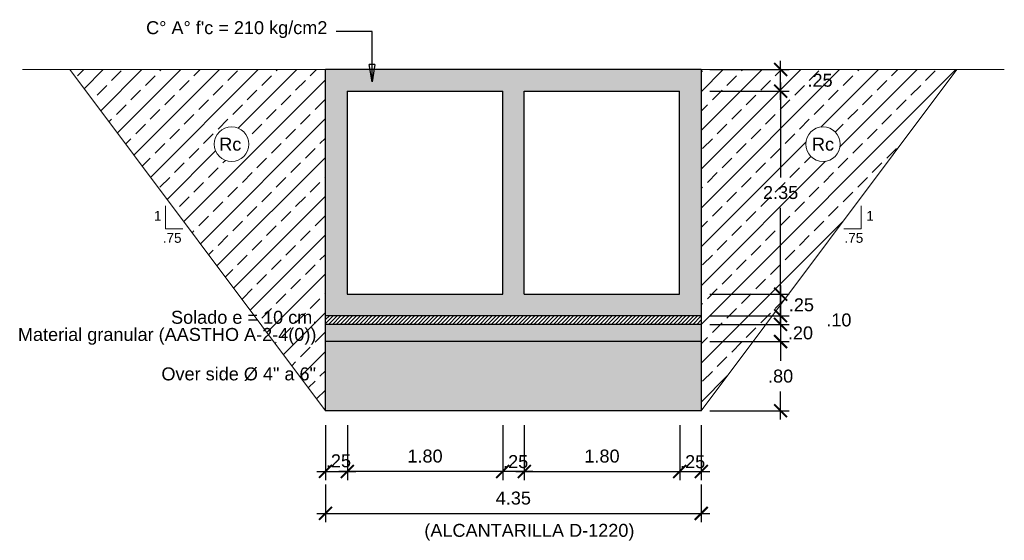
# Model space of a CAD drawing. Header units: metres. Extents: x 618946 to 619227, y 9266339 to 9266818.
# Tile 34 of 36: x 619031.4 to 619042.8, y 9266776.48 to 9266782.5. Entities that reach past the tile are written whole.
import ezdxf
from ezdxf.enums import TextEntityAlignment as Align

# ---------------------------------------------------------------- set-up
doc = ezdxf.new("R2010")
doc.units = ezdxf.units.M
doc.header["$PDMODE"] = 34
for name, color, linetype, lineweight in [('DIM', 8, 'Continuous', 9), ('Dimensiones', 8, 'Continuous', 5), ('EST', 5, 'Continuous', 35), ('HASH', 21, 'Continuous', 5), ('HATCH', 21, 'Continuous', 5)]:
    doc.layers.add(name, color=color, linetype=linetype, lineweight=lineweight)
doc.styles.get("Standard").update_dxf_attribs({"font": 'arial.ttf'})
doc.dimstyles.new('ESC-100', dxfattribs={"dimscale": 0.1, "dimtxt": 1.5, "dimasz": 1.5, "dimexe": 1, "dimexo": 1, "dimgap": 1, "dimtad": 1, "dimtih": 1, "dimtoh": 1, "dimzin": 4, "dimdsep": 46, "dimtxsty": 'Standard', "dimblk": 'ARCHTICK', "dimcen": 2.5, "dimdle": 1, "dimclrd": 256, "dimclre": 256, "dimclrt": 7, "dimaunit": 1, "dimadec": 3, "dimazin": 0, "dimtfac": 1, "dimtmove": 2, "dimatfit": 3, "dimldrblk": 'CLOSEDBLANK', "dimfxl": 1.25, "dimarcsym": 0})
doc.dimstyles.new('ESC-100$7', dxfattribs={"dimscale": 0.1, "dimtxt": 1.5, "dimasz": 2, "dimexe": 1, "dimexo": 1, "dimgap": 1, "dimtad": 1, "dimtih": 1, "dimtoh": 1, "dimzin": 4, "dimdsep": 46, "dimtxsty": 'Standard', "dimblk": 'ARCHTICK', "dimcen": 2.5, "dimdle": 1, "dimclrd": 256, "dimclre": 256, "dimclrt": 7, "dimaunit": 1, "dimadec": 3, "dimazin": 0, "dimtfac": 1, "dimtmove": 2, "dimatfit": 3, "dimldrblk": 'CLOSEDBLANK', "dimfxl": 1.25, "dimarcsym": 0})
pattern_1 = [(45, (0, 0), (-0.224506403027, 0.224506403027), []), (45, (-0.11225, 0.11225), (-0.224506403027, 0.224506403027), [0.15875, -0.079375])]

# ---------------------------------------------------------------- blocks, each defined once
blk = doc.blocks.new('_ArchTick')
at = {"color": 0, "linetype": 'ByBlock', "const_width": 0.15}
blk.add_lwpolyline([(-0.5, -0.5), (0.5, 0.5)], dxfattribs=at)
blk = doc.blocks.new('*D204')
at = {"layer": 'Defpoints', "color": 0, "transparency": 16777216}
for p in [(619039.291, 9266781.678), (619039.291, 9266779.328), (619040.21, 9266779.328)]:
    blk.add_point(p, dxfattribs=at)
at = {"layer": 'DIM', "lineweight": -2, "transparency": 16777216}
for p, q in [((619040.21, 9266781.778), (619040.21, 9266780.679)), ((619039.391, 9266781.678), (619040.31, 9266781.678)), ((619040.21, 9266779.228), (619040.21, 9266780.326)), ((619039.391, 9266779.328), (619040.31, 9266779.328))]:
    blk.add_line(p, q, dxfattribs=at)
at = {"layer": 'DIM', "lineweight": -2, "transparency": 16777216, "xscale": 0.15, "yscale": 0.15, "zscale": 0.15}
for p, rotation in [((619040.21, 9266781.678), 90), ((619040.21, 9266779.328), 270)]:
    blk.add_blockref('_ArchTick', p, dxfattribs=dict(at, rotation=rotation))
at = {"layer": 'DIM', "color": 7, "transparency": 16777216, "insert": (619040.21, 9266780.503), "char_height": 0.15, "attachment_point": 5}
blk.add_mtext('2.35', dxfattribs=at)
blk = doc.blocks.new('_ClosedBlank')
at = {"color": 0, "linetype": 'ByBlock', "lineweight": -2}
for p, q in [((-1, 0.167), (0, 0)), ((-1, 0.167), (-1, -0.167)), ((0, 0), (-1, -0.167))]:
    blk.add_line(p, q, dxfattribs=at)
blk = doc.blocks.new('*D200')
at = {"layer": 'Defpoints', "color": 0, "transparency": 16777216}
for p in [(619034.938, 9266777.91), (619035.191, 9266777.91), (619035.191, 9266777.275)]:
    blk.add_point(p, dxfattribs=at)
at = {"layer": 'DIM', "lineweight": -2, "transparency": 16777216}
for p, q in [((619034.938, 9266777.81), (619034.938, 9266777.175)), ((619035.191, 9266777.81), (619035.191, 9266777.175)), ((619034.838, 9266777.275), (619035.291, 9266777.275))]:
    blk.add_line(p, q, dxfattribs=at)
at = {"layer": 'DIM', "lineweight": -2, "transparency": 16777216, "xscale": 0.15, "yscale": 0.15, "zscale": 0.15, "rotation": 180}
blk.add_blockref('_ArchTick', (619034.938, 9266777.275), dxfattribs=at)
at = {"layer": 'DIM', "lineweight": -2, "transparency": 16777216, "xscale": 0.15, "yscale": 0.15, "zscale": 0.15}
blk.add_blockref('_ArchTick', (619035.191, 9266777.275), dxfattribs=at)
at = {"layer": 'DIM', "color": 7, "transparency": 16777216, "insert": (619035.088, 9266777.397), "char_height": 0.15, "attachment_point": 5}
blk.add_mtext('.25', dxfattribs=at)
blk = doc.blocks.new('*D201')
at = {"layer": 'Defpoints', "color": 0, "transparency": 16777216}
for p in [(619039.041, 9266777.91), (619039.291, 9266777.91), (619039.291, 9266777.275)]:
    blk.add_point(p, dxfattribs=at)
at = {"layer": 'DIM', "lineweight": -2, "transparency": 16777216}
for p, q in [((619039.041, 9266777.81), (619039.041, 9266777.175)), ((619039.291, 9266777.81), (619039.291, 9266777.175)), ((619038.941, 9266777.275), (619039.391, 9266777.275))]:
    blk.add_line(p, q, dxfattribs=at)
at = {"layer": 'DIM', "lineweight": -2, "transparency": 16777216, "xscale": 0.15, "yscale": 0.15, "zscale": 0.15, "rotation": 180}
blk.add_blockref('_ArchTick', (619039.041, 9266777.275), dxfattribs=at)
at = {"layer": 'DIM', "lineweight": -2, "transparency": 16777216, "xscale": 0.15, "yscale": 0.15, "zscale": 0.15}
blk.add_blockref('_ArchTick', (619039.291, 9266777.275), dxfattribs=at)
at = {"layer": 'DIM', "color": 7, "transparency": 16777216, "insert": (619039.191, 9266777.387), "char_height": 0.15, "attachment_point": 5}
blk.add_mtext('.25', dxfattribs=at)
blk = doc.blocks.new('*D202')
at = {"layer": 'Defpoints', "color": 0, "transparency": 16777216}
for p in [(619039.291, 9266781.928), (619040.21, 9266781.928), (619039.291, 9266781.678)]:
    blk.add_point(p, dxfattribs=at)
at = {"layer": 'DIM', "lineweight": -2, "transparency": 16777216}
for p, q in [((619040.21, 9266781.578), (619040.21, 9266782.028)), ((619039.391, 9266781.928), (619040.31, 9266781.928)), ((619039.391, 9266781.678), (619040.31, 9266781.678))]:
    blk.add_line(p, q, dxfattribs=at)
at = {"layer": 'DIM', "lineweight": -2, "transparency": 16777216, "xscale": 0.15, "yscale": 0.15, "zscale": 0.15}
for p, rotation in [((619040.21, 9266781.928), 90), ((619040.21, 9266781.678), 270)]:
    blk.add_blockref('_ArchTick', p, dxfattribs=dict(at, rotation=rotation))
at = {"layer": 'DIM', "color": 7, "transparency": 16777216, "insert": (619040.667, 9266781.803), "char_height": 0.15, "attachment_point": 5}
blk.add_mtext('.25', dxfattribs=at)
blk = doc.blocks.new('*D203')
at = {"layer": 'Defpoints', "color": 0, "transparency": 16777216}
for p in [(619037.241, 9266777.91), (619039.041, 9266777.776), (619039.041, 9266777.275)]:
    blk.add_point(p, dxfattribs=at)
at = {"layer": 'DIM', "lineweight": -2, "transparency": 16777216}
for p, q in [((619037.241, 9266777.81), (619037.241, 9266777.175)), ((619039.041, 9266777.676), (619039.041, 9266777.175)), ((619037.141, 9266777.275), (619039.141, 9266777.275))]:
    blk.add_line(p, q, dxfattribs=at)
at = {"layer": 'DIM', "lineweight": -2, "transparency": 16777216, "xscale": 0.15, "yscale": 0.15, "zscale": 0.15, "rotation": 180}
blk.add_blockref('_ArchTick', (619037.241, 9266777.275), dxfattribs=at)
at = {"layer": 'DIM', "lineweight": -2, "transparency": 16777216, "xscale": 0.15, "yscale": 0.15, "zscale": 0.15}
blk.add_blockref('_ArchTick', (619039.041, 9266777.275), dxfattribs=at)
at = {"layer": 'DIM', "color": 7, "transparency": 16777216, "insert": (619038.141, 9266777.452), "char_height": 0.15, "attachment_point": 5}
blk.add_mtext('1.80', dxfattribs=at)
blk = doc.blocks.new('*D205')
at = {"layer": 'Defpoints', "color": 0, "transparency": 16777216}
for p in [(619036.991, 9266777.91), (619037.241, 9266777.91), (619036.991, 9266777.275)]:
    blk.add_point(p, dxfattribs=at)
at = {"layer": 'DIM', "lineweight": -2, "transparency": 16777216}
for p, q in [((619036.991, 9266777.81), (619036.991, 9266777.175)), ((619037.241, 9266777.81), (619037.241, 9266777.175)), ((619037.341, 9266777.275), (619036.891, 9266777.275))]:
    blk.add_line(p, q, dxfattribs=at)
at = {"layer": 'DIM', "lineweight": -2, "transparency": 16777216, "xscale": 0.15, "yscale": 0.15, "zscale": 0.15, "rotation": 180}
blk.add_blockref('_ArchTick', (619036.991, 9266777.275), dxfattribs=at)
at = {"layer": 'DIM', "lineweight": -2, "transparency": 16777216, "xscale": 0.15, "yscale": 0.15, "zscale": 0.15}
blk.add_blockref('_ArchTick', (619037.241, 9266777.275), dxfattribs=at)
at = {"layer": 'DIM', "color": 7, "transparency": 16777216, "insert": (619037.141, 9266777.388), "char_height": 0.15, "attachment_point": 5}
blk.add_mtext('.25', dxfattribs=at)
blk = doc.blocks.new('*D206')
at = {"layer": 'Defpoints', "color": 0, "transparency": 16777216}
for p in [(619035.191, 9266777.91), (619036.991, 9266777.91), (619035.191, 9266777.275)]:
    blk.add_point(p, dxfattribs=at)
at = {"layer": 'DIM', "lineweight": -2, "transparency": 16777216}
for p, q in [((619035.191, 9266777.81), (619035.191, 9266777.175)), ((619036.991, 9266777.81), (619036.991, 9266777.175)), ((619037.091, 9266777.275), (619035.091, 9266777.275))]:
    blk.add_line(p, q, dxfattribs=at)
at = {"layer": 'DIM', "lineweight": -2, "transparency": 16777216, "xscale": 0.15, "yscale": 0.15, "zscale": 0.15, "rotation": 180}
blk.add_blockref('_ArchTick', (619035.191, 9266777.275), dxfattribs=at)
at = {"layer": 'DIM', "lineweight": -2, "transparency": 16777216, "xscale": 0.15, "yscale": 0.15, "zscale": 0.15}
blk.add_blockref('_ArchTick', (619036.991, 9266777.275), dxfattribs=at)
at = {"layer": 'DIM', "color": 7, "transparency": 16777216, "insert": (619036.091, 9266777.452), "char_height": 0.15, "attachment_point": 5}
blk.add_mtext('1.80', dxfattribs=at)
blk = doc.blocks.new('*D207')
at = {"layer": 'Defpoints', "color": 0, "transparency": 16777216}
for p in [(619034.938, 9266777.225), (619039.291, 9266777.225), (619039.291, 9266776.789)]:
    blk.add_point(p, dxfattribs=at)
at = {"layer": 'DIM', "lineweight": -2, "transparency": 16777216}
for p, q in [((619034.938, 9266777.125), (619034.938, 9266776.689)), ((619039.291, 9266777.125), (619039.291, 9266776.689)), ((619034.838, 9266776.789), (619039.391, 9266776.789))]:
    blk.add_line(p, q, dxfattribs=at)
at = {"layer": 'DIM', "lineweight": -2, "transparency": 16777216, "xscale": 0.15, "yscale": 0.15, "zscale": 0.15, "rotation": 180}
blk.add_blockref('_ArchTick', (619034.938, 9266776.789), dxfattribs=at)
at = {"layer": 'DIM', "lineweight": -2, "transparency": 16777216, "xscale": 0.15, "yscale": 0.15, "zscale": 0.15}
blk.add_blockref('_ArchTick', (619039.291, 9266776.789), dxfattribs=at)
at = {"layer": 'DIM', "color": 7, "transparency": 16777216, "insert": (619037.114, 9266776.966), "char_height": 0.15, "attachment_point": 5}
blk.add_mtext('4.35', dxfattribs=at)
blk = doc.blocks.new('*D216')
at = {"layer": 'Defpoints', "color": 0, "transparency": 16777216}
for p in [(619039.291, 9266779.328), (619039.291, 9266779.078), (619040.21, 9266779.078)]:
    blk.add_point(p, dxfattribs=at)
at = {"layer": 'DIM', "lineweight": -2, "transparency": 16777216}
for p, q in [((619040.21, 9266779.428), (619040.21, 9266778.978)), ((619039.391, 9266779.328), (619040.31, 9266779.328)), ((619039.391, 9266779.078), (619040.31, 9266779.078))]:
    blk.add_line(p, q, dxfattribs=at)
at = {"layer": 'DIM', "lineweight": -2, "transparency": 16777216, "xscale": 0.15, "yscale": 0.15, "zscale": 0.15}
for p, rotation in [((619040.21, 9266779.328), 90), ((619040.21, 9266779.078), 270)]:
    blk.add_blockref('_ArchTick', p, dxfattribs=dict(at, rotation=rotation))
at = {"layer": 'DIM', "color": 7, "transparency": 16777216, "insert": (619040.451, 9266779.203), "char_height": 0.15, "attachment_point": 5}
blk.add_mtext('.25', dxfattribs=at)
blk = doc.blocks.new('*D218')
at = {"layer": 'Defpoints', "color": 0, "transparency": 16777216}
for p in [(619039.291, 9266779.078), (619039.291, 9266778.978), (619040.21, 9266778.978)]:
    blk.add_point(p, dxfattribs=at)
at = {"layer": 'DIM', "lineweight": -2, "transparency": 16777216}
for p, q in [((619040.21, 9266779.078), (619040.21, 9266779.228)), ((619039.391, 9266779.078), (619040.31, 9266779.078)), ((619040.21, 9266779.078), (619040.21, 9266778.978)), ((619039.391, 9266778.978), (619040.31, 9266778.978)), ((619040.21, 9266778.978), (619040.21, 9266778.828))]:
    blk.add_line(p, q, dxfattribs=at)
at = {"layer": 'DIM', "lineweight": -2, "transparency": 16777216, "xscale": 0.15, "yscale": 0.15, "zscale": 0.15}
for p, rotation in [((619040.21, 9266779.078), 270), ((619040.21, 9266778.978), 90)]:
    blk.add_blockref('_ArchTick', p, dxfattribs=dict(at, rotation=rotation))
at = {"layer": 'DIM', "color": 7, "transparency": 16777216, "insert": (619040.885, 9266779.028), "char_height": 0.15, "attachment_point": 5}
blk.add_mtext('.10', dxfattribs=at)
blk = doc.blocks.new('*D219')
at = {"layer": 'Defpoints', "color": 0, "transparency": 16777216}
for p in [(619039.291, 9266778.978), (619039.291, 9266778.778), (619040.21, 9266778.778)]:
    blk.add_point(p, dxfattribs=at)
at = {"layer": 'DIM', "lineweight": -2, "transparency": 16777216}
for p, q in [((619040.21, 9266778.978), (619040.21, 9266779.128)), ((619039.391, 9266778.978), (619040.31, 9266778.978)), ((619040.21, 9266778.978), (619040.21, 9266778.778)), ((619039.391, 9266778.778), (619040.31, 9266778.778)), ((619040.21, 9266778.778), (619040.21, 9266778.628))]:
    blk.add_line(p, q, dxfattribs=at)
at = {"layer": 'DIM', "lineweight": -2, "transparency": 16777216, "xscale": 0.15, "yscale": 0.15, "zscale": 0.15}
for p, rotation in [((619040.21, 9266778.978), 270), ((619040.21, 9266778.778), 90)]:
    blk.add_blockref('_ArchTick', p, dxfattribs=dict(at, rotation=rotation))
at = {"layer": 'DIM', "color": 7, "transparency": 16777216, "insert": (619040.44, 9266778.878), "char_height": 0.15, "attachment_point": 5}
blk.add_mtext('.20', dxfattribs=at)
blk = doc.blocks.new('*D220')
at = {"layer": 'Defpoints', "color": 0, "transparency": 16777216}
for p in [(619039.291, 9266778.778), (619039.291, 9266777.978), (619040.21, 9266777.978)]:
    blk.add_point(p, dxfattribs=at)
at = {"layer": 'DIM', "lineweight": -2, "transparency": 16777216}
for p, q in [((619040.21, 9266778.878), (619040.21, 9266778.554)), ((619039.391, 9266778.778), (619040.31, 9266778.778)), ((619040.21, 9266777.878), (619040.21, 9266778.201)), ((619039.391, 9266777.978), (619040.31, 9266777.978))]:
    blk.add_line(p, q, dxfattribs=at)
at = {"layer": 'DIM', "lineweight": -2, "transparency": 16777216, "xscale": 0.15, "yscale": 0.15, "zscale": 0.15}
for p, rotation in [((619040.21, 9266778.778), 90), ((619040.21, 9266777.978), 270)]:
    blk.add_blockref('_ArchTick', p, dxfattribs=dict(at, rotation=rotation))
at = {"layer": 'DIM', "color": 7, "transparency": 16777216, "insert": (619040.21, 9266778.378), "char_height": 0.15, "attachment_point": 5}
blk.add_mtext('.80', dxfattribs=at)

msp = doc.modelspace()

# ---------------------------------------------------------------- hatches: boundary and pattern name
at = {"layer": 'HASH'}
h = msp.add_hatch(dxfattribs=at)
h.set_pattern_fill('BRASS', color=256, scale=0.05, angle=45, style=0)
h.set_pattern_definition(pattern_1)
h.paths.add_polyline_path([(619034.9376, 9266781.9276), (619031.9751, 9266781.9276), (619034.9376, 9266777.9776)])
h.paths.add_polyline_path([(619033.6497, 9266781.0638, -1), (619034.0497, 9266781.0638, -1)], flags=16)
h.paths.add_polyline_path([(619033.669, 9266780.9482), (619034.0013, 9266780.9482), (619034.0013, 9266781.1769), (619033.669, 9266781.1769)], flags=24)
h.paths.add_polyline_path([(619032.9969, 9266778.2829), (619034.8686, 9266778.2829), (619034.8686, 9266778.5252), (619032.9969, 9266778.5252)], flags=25)
h.paths.add_polyline_path([(619032.5954, 9266778.7397), (619034.894, 9266778.7397), (619034.894, 9266778.982), (619032.5954, 9266778.982)], flags=25)
h.paths.add_polyline_path([(619033.1098, 9266778.9434), (619034.8822, 9266778.9434), (619034.8822, 9266779.1761), (619033.1098, 9266779.1761)], flags=25)
h = msp.add_hatch(dxfattribs=at)
h.set_pattern_fill('AR-CONC', color=256, scale=0.001, angle=45, style=0)
h.set_pattern_definition([(95, (0.325, 7.24705), (0.1400946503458, 0.1175533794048), [0.01905, -0.20955]), (40, (0.325, 7.24705), (-0.1600184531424, 0.110176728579), [0.01524, -0.16764058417]), (145.4514447, (0.33667, 7.25684), (-0.0199237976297, 0.227730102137), [0.0161900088, -0.1780902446]), (91.1842, (0.28908, 7.28297), (0.2214102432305, 0.161953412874), [0.028575, -0.314325]), (141.63555761, (0.30753, 7.29646), (-0.007086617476, 0.342826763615), [0.02428502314, -0.26713560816]), (36.18415117, (0.28908, 7.28297), (-0.007086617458, 0.342826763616), [0.02285996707, -0.25145973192]), (66, (0.31602, 7.29195), (0.1795199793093, 0.0348951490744), [0.01905, -0.20955]), (11, (0.31602, 7.29195), (-0.0865399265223, 0.1739411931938), [0.01524, -0.16764]), (116.451445, (0.33098, 7.29486), (0.0929800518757, 0.2088363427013), [0.0161900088, -0.1780899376]), (82.5, (0.325, 7.247046), (-0.0576054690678, 0.0619734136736), [0, -0.165608, 0, -0.17018, 0, -0.168275]), (52.5, (0.325, 7.24705), (-0.0235897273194, 0.1180870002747), [0, -0.097028, 0, -0.161798, 0, -0.064135]), (12.5, (0.28495, 7.206994), (0.0999278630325, 0.0918261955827), [0, -0.0635, 0, -0.19812, 0, -0.26289]), (2.5, (0.26699, 7.18903), (0.0867639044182, 0.1227223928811), [0, -0.08255, 0, -0.131572, 0, -0.18669])])
h.paths.add_polyline_path([(619039.2906, 9266781.9276), (619034.9376, 9266781.9276), (619034.9376, 9266779.0776), (619039.2906, 9266779.0776)])
h.paths.add_polyline_path([(619037.2406, 9266781.6776), (619039.0406, 9266781.6776), (619039.0406, 9266779.3276), (619037.5406, 9266779.3276), (619035.1876, 9266779.3276), (619035.1876, 9266781.6776), (619036.9906, 9266781.6776), (619036.9906, 9266779.3276), (619037.2406, 9266779.3276)], flags=16)
h = msp.add_hatch(dxfattribs=at)
h.set_pattern_fill('BRASS', color=256, scale=0.05, angle=45, style=0)
h.set_pattern_definition(pattern_1)
h.paths.add_polyline_path([(619042.2531, 9266781.9276), (619039.2906, 9266781.9276), (619039.2906, 9266777.9776)])
h.paths.add_polyline_path([(619040.5011, 9266781.0638, -1), (619040.9011, 9266781.0638, -1)], flags=16)
h.paths.add_polyline_path([(619039.9701, 9266780.3468), (619040.4529, 9266780.3468), (619040.4529, 9266780.6559), (619039.9701, 9266780.6559)], flags=24)
h.paths.add_polyline_path([(619040.4782, 9266781.6467), (619040.8445, 9266781.6467), (619040.8445, 9266781.9558), (619040.4782, 9266781.9558)], flags=9)
h.paths.add_polyline_path([(619040.5349, 9266780.9482), (619040.8672, 9266780.9482), (619040.8672, 9266781.1769), (619040.5349, 9266781.1769)], flags=24)
h = msp.add_hatch(dxfattribs=at)
h.set_pattern_fill('GRAVEL', color=256, scale=0.005, angle=45, style=0)
h.set_pattern_definition([(273.0127875, (0.299855, 7.401507), (0.08980256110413, -1.526643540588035), [0.017086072, -1.6915241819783]), (229.969741, (0.3007533, 7.384444), (0.9878281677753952, 1.167433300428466), [0.029320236, -2.9027024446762]), (177.5104471, (0.281895, 7.3619936), (1.885853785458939, -0.08980256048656), [0.020674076, -2.046736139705]), (312.273689, (0.2693224, 7.30452), (-1.706248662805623, 1.885853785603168), [0.026700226, -2.6433218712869]), (337.83365418, (0.287283, 7.2847634), (-1.526643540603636, 0.6286179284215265), [0.026181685, -2.5919903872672]), (42.273689, (0.3115296, 7.274885), (-1.885853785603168, -1.706248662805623), [0.026700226, -2.6433218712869]), (82.69424047, (0.331286, 7.2928456), (-0.269407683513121, -2.065458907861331), [0.035309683, -3.4956557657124]), (117.25532837, (0.3357763, 7.3278686), (-1.347038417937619, 2.604274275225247), [0.033335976, -3.3002628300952]), (166.42956562, (0.32051, 7.3575035), (-1.885853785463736, 0.4490128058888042), [0.02679065, -2.6522772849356]), (220.2363583, (0.294467, 7.36379), (1.077630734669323, 0.898025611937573), [0.030585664, -1.4986968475]), (267.3974378, (0.2711185, 7.344033), (-0.0898025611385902, -2.06545890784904), [0.039553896, -3.9158386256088]), (183.81407483, (0.359125, 7.392526), (-1.167433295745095, -0.089802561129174), [0.013500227, -1.3365282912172]), (216.4692344, (0.3456546, 7.3916284), (1.347038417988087, 0.987828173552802), [0.025684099, -2.542731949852]), (270, (0.325, 7.37636), (0.0898025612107, -0.0898025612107), [0.017960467, -0.1616446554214]), (248.19859051, (0.307938, 7.380852), (0.2694076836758, 0.628617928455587), [0.009672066, -0.9575311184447]), (336.80140949, (0.304345, 7.371872), (-0.359210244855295, 0.17960512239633), [0.013678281, -0.6702376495]), (75.96375653, (0.316918, 7.366484), (0.08980256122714, 0.44901280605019), [0.022215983, -0.7183149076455]), (206.56505118, (0.322306, 7.388036), (0.26940768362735, 0.0898025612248), [0.016064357, -0.3855449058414]), (61.389540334, (0.25226, 7.3197864), (0.6286179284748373, 1.167433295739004), [0.0225044, -2.227941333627]), (115.34617594, (0.263036, 7.339543), (0.628617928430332, -1.347038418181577), [0.018879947, -1.86911078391]), (338.19859051, (0.304345, 7.405997), (-0.62861792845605, 0.269407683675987), [0.019344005, -0.9478591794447]), (28.61045967, (0.322306, 7.3988126), (-1.167433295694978, -0.6286179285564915), [0.0225044, -2.227941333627]), (24.44395478, (0.307938, 7.264109), (-0.628617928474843, -0.269407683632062), [0.02170176, -1.0633867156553]), (339.7751406, (0.327694, 7.273089), (-1.436840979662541, 0.538815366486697), [0.018183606, -1.800179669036]), (111.80140949, (0.395046, 7.317092), (-0.269407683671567, 0.628617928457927), [0.019344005, -0.9478591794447]), (62.35402464, (0.387862, 7.335053), (-0.808223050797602, -1.526643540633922), [0.021289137, -2.10761879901]), (114.44395478, (0.351043, 7.273089), (0.269407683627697, -0.628617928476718), [0.01085088, -1.0742375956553]), (146.309932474, (0.389658, 7.311704), (-0.449012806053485, 0.269407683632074), [0.00647573, -0.6410997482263]), (210.963756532, (0.38427, 7.315296), (0.35921024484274, 0.17960512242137), [0.026181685, -0.4974527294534]), (231.00900596, (0.361819, 7.301826), (0.8082230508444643, 0.987828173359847), [0.02426335, -2.4020682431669]), (348.69006753, (0.325, 7.3584), (-0.26940768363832, 0.08980256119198), [0.018316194, -0.439588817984]), (38.15722659, (0.3429605, 7.3548094), (1.706248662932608, 1.347038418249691), [0.031977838, -3.1658004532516]), (105.9453959, (0.368105, 7.374566), (0.269407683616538, -0.987828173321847), [0.013075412, -1.2944696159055]), (135, (0.36451, 7.38714), (-0.1796051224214, 0), [0.00762, -0.11938]), (165.25643716, (0.357329, 7.302724), (0.987828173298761, -0.269407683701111), [0.017643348, -1.74669703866]), (93.0127875, (0.340266, 7.307214), (-0.089802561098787, 1.526643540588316), [0.034172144, -1.6744381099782]), (45, (0.33847, 7.34134), (0, 0.1796051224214), [0.03302, -0.09398]), (10.3048465, (0.361819, 7.364688), (1.526643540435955, 0.269407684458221), [0.020080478, -1.987965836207]), (299.0546041, (0.381576, 7.36828), (0.26940768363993, -0.449012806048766), [0.018491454, -0.9060825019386]), (252.64597536, (0.390556, 7.3521153), (-0.808223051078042, -2.604274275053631), [0.030107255, -2.9806232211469]), (220.42607874, (0.3815756, 7.3233785), (-1.257235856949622, -1.077630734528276), [0.031851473, -3.153292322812])])
h.paths.add_polyline_path([(619039.2906, 9266778.9776), (619034.9376, 9266778.9776), (619034.9376, 9266778.7776), (619039.2906, 9266778.7776)])
h = msp.add_hatch(dxfattribs=at)
h.set_pattern_fill('GRAVEL', color=256, scale=0.01, angle=45, style=0)
h.set_pattern_definition([(273.0127875, (0.27471, 7.555967), (0.17960512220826, -3.05328708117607), [0.034172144, -3.3830483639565]), (229.969741, (0.276507, 7.521842), (1.97565633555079, 2.334866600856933), [0.058640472, -5.8054048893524]), (177.5104471, (0.23879, 7.476941), (3.771707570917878, -0.17960512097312), [0.041348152, -4.09347227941]), (312.273689, (0.213645, 7.361994), (-3.412497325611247, 3.771707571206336), [0.053400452, -5.286643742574]), (337.83365418, (0.249566, 7.32248), (-3.053287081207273, 1.257235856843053), [0.05236337, -5.1839807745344]), (42.273689, (0.298059, 7.302724), (-3.771707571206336, -3.412497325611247), [0.053400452, -5.286643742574]), (82.69424047, (0.337572, 7.338645), (-0.538815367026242, -4.130917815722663), [0.070619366, -6.991311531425]), (117.25532837, (0.346553, 7.408691), (-2.694076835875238, 5.208548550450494), [0.066671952, -6.6005256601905]), (166.42956562, (0.31602, 7.467961), (-3.771707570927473, 0.898025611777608), [0.0535813, -5.304554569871]), (220.2363583, (0.263934, 7.480533), (2.155261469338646, 1.796051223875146), [0.061171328, -2.997393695]), (267.3974378, (0.217237, 7.44102), (-0.1796051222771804, -4.13091781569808), [0.079107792, -7.831677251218]), (183.81407483, (0.39325, 7.538007), (-2.33486659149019, -0.17960512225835), [0.027000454, -2.6730565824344]), (216.4692344, (0.366309, 7.53621), (2.694076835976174, 1.975656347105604), [0.051368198, -5.085463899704]), (270, (0.325, 7.50568), (0.1796051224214, -0.1796051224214), [0.035920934, -0.323289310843]), (248.19859051, (0.290875, 7.514658), (0.5388153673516, 1.25723585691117), [0.019344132, -1.9150622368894]), (336.80140949, (0.28369, 7.496697), (-0.7184204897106, 0.35921024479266), [0.027356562, -1.340475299]), (75.96375653, (0.308836, 7.48592), (0.17960512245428, 0.89802561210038), [0.044431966, -1.436629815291]), (206.56505118, (0.31961, 7.52903), (0.5388153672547, 0.1796051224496), [0.032128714, -0.771089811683]), (61.389540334, (0.17952, 7.392526), (1.257235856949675, 2.334866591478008), [0.0450088, -4.455882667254]), (115.34617594, (0.201072, 7.43204), (1.257235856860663, -2.694076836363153), [0.037759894, -3.73822156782]), (338.19859051, (0.28369, 7.564947), (-1.2572358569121, 0.53881536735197), [0.03868801, -1.8957183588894]), (28.61045967, (0.319612, 7.550579), (-2.334866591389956, -1.257235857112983), [0.0450088, -4.455882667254]), (24.44395478, (0.290875, 7.28117), (-1.25723585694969, -0.53881536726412), [0.04340352, -2.1267734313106]), (339.7751406, (0.330388, 7.299132), (-2.873681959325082, 1.077630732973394), [0.036367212, -3.600359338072]), (111.80140949, (0.465092, 7.387138), (-0.53881536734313, 1.25723585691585), [0.03868801, -1.8957183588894]), (62.35402464, (0.450724, 7.42306), (-1.616446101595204, -3.053287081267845), [0.042578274, -4.21523759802]), (114.44395478, (0.377085, 7.299132), (0.53881536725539, -1.25723585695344), [0.02170176, -2.1484751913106]), (146.309932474, (0.454316, 7.37636), (-0.89802561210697, 0.53881536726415), [0.01295146, -1.2821994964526]), (210.963756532, (0.44354, 7.383546), (0.7184204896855, 0.35921024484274), [0.05236337, -0.994905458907]), (231.00900596, (0.398638, 7.356605), (1.61644610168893, 1.975656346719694), [0.0485267, -4.804136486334]), (348.69006753, (0.325, 7.46976), (-0.53881536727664, 0.17960512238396), [0.036632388, -0.879177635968]), (38.15722659, (0.360921, 7.462572), (3.412497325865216, 2.694076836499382), [0.063955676, -6.331600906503]), (105.9453959, (0.41121, 7.502086), (0.53881536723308, -1.975656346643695), [0.026150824, -2.588939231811]), (135, (0.40403, 7.52723), (-0.359210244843, 0), [0.01524, -0.23876]), (165.25643716, (0.389658, 7.358401), (1.975656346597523, -0.53881536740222), [0.035286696, -3.49339407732]), (93.0127875, (0.355533, 7.367382), (-0.179605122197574, 3.053287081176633), [0.068344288, -3.3488762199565]), (45, (0.35194, 7.43563), (0, 0.359210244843), [0.06604, -0.18796]), (10.3048465, (0.398638, 7.482329), (3.05328708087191, 0.538815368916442), [0.040160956, -3.975931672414]), (299.0546041, (0.43815, 7.489513), (0.53881536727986, -0.89802561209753), [0.036982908, -1.812165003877]), (252.64597536, (0.456112, 7.457184), (-1.616446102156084, -5.208548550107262), [0.06021451, -5.961246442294]), (220.42607874, (0.438151, 7.399711), (-2.514471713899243, -2.155261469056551), [0.063702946, -6.306584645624])])
h.paths.add_polyline_path([(619039.2906, 9266778.7776), (619034.9376, 9266778.7776), (619034.9376, 9266777.9776), (619039.2906, 9266777.9776)])
at = {"layer": 'HATCH'}
h = msp.add_hatch(dxfattribs=at)
h.set_pattern_fill('LINE', color=256, scale=0.01, angle=45, style=0)
h.set_pattern_definition([(45, (0.325, 7.247046), (-0.02245064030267, 0.02245064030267), [])])
h.paths.add_polyline_path([(619039.2906, 9266779.0776), (619034.9376, 9266779.0776), (619034.9376, 9266778.9776), (619039.2906, 9266778.9776)])

# ---------------------------------------------------------------- linework, layer by layer
at = {"layer": 'DIM'}
for points in [[(619031.4267, 9266781.9276), (619034.9376, 9266781.9276)], [(619034.9376, 9266777.9776), (619031.9751, 9266781.9276)], [(619039.2906, 9266777.9776), (619042.2531, 9266781.9276)], [(619039.2906, 9266781.9276), (619042.8014, 9266781.9276)], [(619033.0851, 9266780.3503), (619033.0851, 9266780.0846), (619033.2844, 9266780.0846)], [(619041.143, 9266780.3503), (619041.143, 9266780.0846), (619040.9438, 9266780.0846)]]:
    msp.add_lwpolyline(points, dxfattribs=at)
for centre in [(619033.8497, 9266781.0638), (619040.7011, 9266781.0638)]:
    msp.add_circle(centre, 0.2, dxfattribs=at)
at = {"layer": 'EST', "lineweight": 30}
for p, q in [((619034.9376, 9266777.9776), (619034.9376, 9266781.9276)), ((619039.2906, 9266781.9276), (619039.2906, 9266777.9776)), ((619035.1876, 9266781.6776), (619036.9906, 9266781.6776)), ((619035.1876, 9266781.6776), (619035.1876, 9266779.3276)), ((619037.2406, 9266781.6776), (619039.0406, 9266781.6776)), ((619039.0406, 9266779.3276), (619039.0406, 9266781.6776)), ((619035.1876, 9266779.3276), (619036.9906, 9266779.3276)), ((619037.2406, 9266779.3276), (619039.0406, 9266779.3276)), ((619039.2906, 9266779.0776), (619034.9376, 9266779.0776)), ((619039.2906, 9266778.9776), (619034.9376, 9266778.9776)), ((619039.2906, 9266778.7776), (619034.9376, 9266778.7776)), ((619039.2906, 9266777.9776), (619034.9376, 9266777.9776))]:
    msp.add_line(p, q, dxfattribs=at)
for points in [[(619039.2906, 9266781.9276), (619034.9376, 9266781.9276)], [(619036.9906, 9266779.3276), (619036.9906, 9266781.6776)], [(619037.2406, 9266779.3276), (619037.2406, 9266781.6776)]]:
    msp.add_lwpolyline(points, dxfattribs=at)

# ---------------------------------------------------------------- texts
at = {"layer": 'DIM', "color": 7}
msp.add_text('Rc', height=0.15, rotation=0, dxfattribs=at).set_placement((619033.8351, 9266781.0638), align=Align.MIDDLE_CENTER)
for s, height, p in [('Rc', 0.15, (619040.7011, 9266781.0638)), ('1', 0.1125, (619032.9938, 9266780.2346)), ('1', 0.1125, (619041.2461, 9266780.2346)), ('.75', 0.1125, (619033.1615, 9266779.9782)), ('.75', 0.1125, (619041.0587, 9266779.9782))]:
    msp.add_text(s, height=height, dxfattribs=at).set_placement(p, align=Align.MIDDLE_CENTER)
for s, p in [('Solado e = 10 cm.', (619033.1485, 9266778.9847)), ('Material granular (AASTHO A-2-4(0))  ', (619031.3748, 9266778.7861)), ('Over side Ø 4" a 6"', (619033.0372, 9266778.3293))]:
    msp.add_text(s, height=0.15, dxfattribs=at).set_placement(p)
at = {"layer": 'DIM', "color": 7, "insert": (619034.9599, 9266782.2925), "char_height": 0.15, "attachment_point": 9}
msp.add_mtext("C° A° f'c = 210 kg/cm2", dxfattribs=at)
at = {"layer": 'Dimensiones', "color": 7, "insert": (619036.0828, 9266776.668), "char_height": 0.15, "attachment_point": 1}
msp.add_mtext('(ALCANTARILLA D-1220)', dxfattribs=at)

# ---------------------------------------------------------------- dimensions: what is measured, and where the dimension line sits
at = {"layer": 'DIM'}
for base, p1, p2, picture, middle in [((619040.2104, 9266781.9276), (619039.2906, 9266781.6776), (619039.2906, 9266781.9276), '*D202', (619040.6667, 9266781.8026)), ((619040.2104, 9266779.3276), (619039.2906, 9266781.6776), (619039.2906, 9266779.3276), '*D204', (619040.2104, 9266780.5026)), ((619040.2104, 9266777.9776), (619039.2906, 9266778.7776), (619039.2906, 9266777.9776), '*D220', (619040.2104, 9266778.3776))]:
    dim = msp.add_linear_dim(base=base, p1=p1, p2=p2, angle=90, dimstyle='ESC-100', dxfattribs=at)
    dim.commit()
    dim.dimension.update_dxf_attribs({"geometry": picture, "text_midpoint": middle})
for base, p1, p2, picture, middle in [((619040.2104, 9266779.0776), (619039.2906, 9266779.3276), (619039.2906, 9266779.0776), '*D216', (619040.4514, 9266779.2026)), ((619040.2104, 9266778.9776), (619039.2906, 9266779.0776), (619039.2906, 9266778.9776), '*D218', (619040.8849, 9266779.0276)), ((619040.2104, 9266778.7776), (619039.2906, 9266778.9776), (619039.2906, 9266778.7776), '*D219', (619040.4402, 9266778.8776))]:
    dim = msp.add_linear_dim(base=base, p1=p1, p2=p2, angle=90, dimstyle='ESC-100', dxfattribs=at)
    dim.commit()
    dim.dimension.update_dxf_attribs({"geometry": picture, "text_midpoint": middle, "dimtype": 160})
for base, p1, p2, picture, middle in [((619035.1907, 9266777.2752), (619034.9376, 9266777.9098), (619035.1907, 9266777.9098), '*D200', (619035.0877, 9266777.3972)), ((619036.9906, 9266777.2752), (619037.2406, 9266777.9098), (619036.9906, 9266777.9098), '*D205', (619037.1406, 9266777.388)), ((619039.2906, 9266777.2752), (619039.0406, 9266777.9098), (619039.2906, 9266777.9098), '*D201', (619039.1906, 9266777.3873))]:
    dim = msp.add_linear_dim(base=base, p1=p1, p2=p2, dimstyle='ESC-100', dxfattribs=at)
    dim.commit()
    dim.dimension.update_dxf_attribs({"geometry": picture, "text_midpoint": middle, "dimtype": 160})
for base, p1, p2, picture, middle in [((619035.1907, 9266777.2752), (619036.9906, 9266777.9098), (619035.1907, 9266777.9098), '*D206', (619036.0906, 9266777.4518)), ((619039.0406, 9266777.2752), (619037.2406, 9266777.9098), (619039.0406, 9266777.7756), '*D203', (619038.1406, 9266777.4518)), ((619039.2906, 9266776.7894), (619034.9376, 9266777.2252), (619039.2906, 9266777.2252), '*D207', (619037.1141, 9266776.9661))]:
    dim = msp.add_linear_dim(base=base, p1=p1, p2=p2, dimstyle='ESC-100', dxfattribs=at)
    dim.commit()
    dim.dimension.update_dxf_attribs({"geometry": picture, "text_midpoint": middle})

# ---------------------------------------------------------------- leaders
at = {"layer": 'DIM', "annotation_type": 0, "has_hookline": 1, "hookline_direction": 1, "text_width": 2.0787}
msp.add_leader([(619035.4773, 9266781.7861), (619035.4773, 9266782.3675), (619035.0599, 9266782.3675)], dimstyle='ESC-100$7', override={"dimgap": 1, "dimtad": 0}, dxfattribs=at)

doc.saveas('drawing.dxf')
